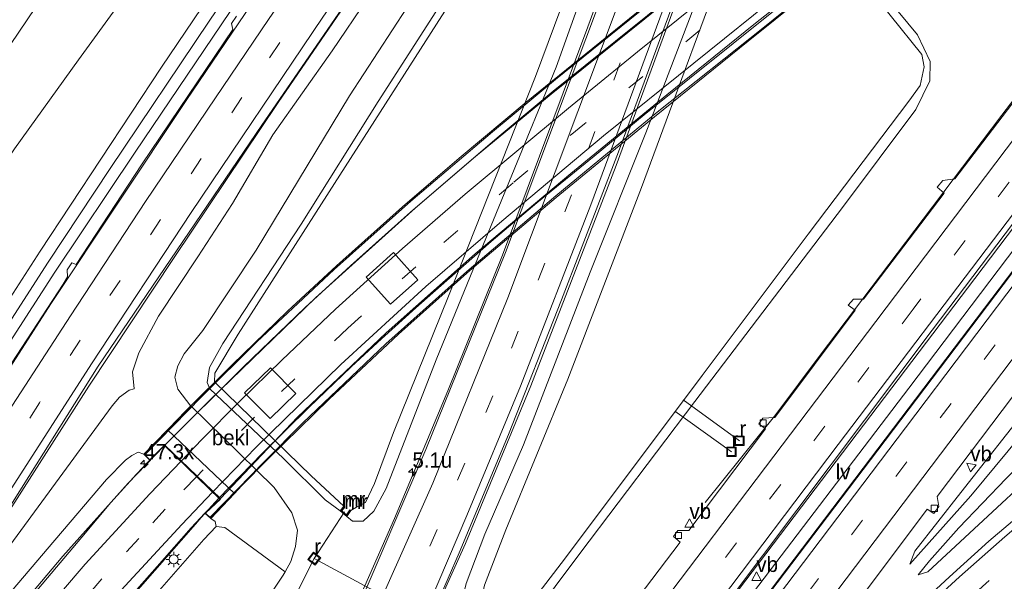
# Model space of a CAD drawing. Header units: millimetres. Extents: x 82463 to 85160, y 450000 to 452470.
# Tile 93 of 98: x 84796 to 84957, y 452181 to 452273. Entities that reach past the tile are written whole.
import ezdxf
from ezdxf.enums import TextEntityAlignment as Align

# ---------------------------------------------------------------- set-up
doc = ezdxf.new("R2010")
doc.units = ezdxf.units.MM
doc.linetypes.add('39strp', pattern=[12, 3, -9])
for name, color, linetype, lineweight in [('af-b1-rasterhekwerk', 8, 'hekwerk', 18), ('af-b5-muur', 8, 'muur', 18), ('af-bs-muur', 8, 'muur', 18), ('as-bs-kilometr', 13, 'Continuous', 18), ('gr-b1-geleiderail', 213, 'geleiderail', 18), ('gr-bs-geleiderail', 213, 'geleiderail', 18), ('gw-bs-insteekwatergang', 93, 'Continuous', 18), ('gw-bs-kruinlijn', 93, 'Continuous', 18), ('gw-bs-teenlijn', 93, 'Continuous', 18), ('kw-b6-viaduct', 173, 'Continuous', 18), ('mk-b1-39streep 0.15', 8, '39strp', 18), ('mk-b1-streep 0.15', 8, 'Continuous', 18), ('mk-bs-39streep 0.15', 8, '39strp', 18), ('mk-bs-streep 0.15', 8, 'Continuous', 18), ('og-b1-terreinafscheiding', 253, 'Continuous', 18), ('og-b5-bekleding', 253, 'Continuous', 18), ('og-b5-water', 153, 'Continuous', 18), ('og-bs-maaiveld', 253, 'Continuous', 18), ('og-bs-overig', 253, 'Continuous', 18), ('og-bs-terreinafscheiding', 253, 'Continuous', 18), ('vh-b6-verh_soort', 8, 'Continuous', 18), ('wh-bs-duiker', 8, 'duiker', 18), ('wh-bs-kolk', 8, 'Continuous', 18), ('wh-bs-put', 8, 'Continuous', 18), ('wh-bs-waterlijn', 133, 'Continuous', 18), ('wm-bs-lichtmast', 8, 'Continuous', 18), ('wm-bs-lijnverlich', 8, 'lijnverlich', 18), ('wm-bs-verkeersbord', 8, 'Continuous', 18)]:
    doc.layers.add(name, color=color, linetype=linetype, lineweight=lineweight)
doc.styles.add('rtw_iso', font='iso-rtw.shx')
doc.linetypes.add('duiker', pattern='A,0,-2,[15,RTW.shx,S=1,R=0,X=0,Y=0],-2', length=4)
doc.linetypes.add('geleiderail', pattern='A,2,-1,[175,RTW.shx,S=0.5,R=0,X=0,Y=0],-1', length=4)
doc.linetypes.add('hekwerk', pattern='A,7,-1.5,[1,RTW.shx,S=0.75,R=0,X=0,Y=0],-1.5', length=10)
doc.linetypes.add('lijnverlich', pattern='A,0,-5,[22,RTW.shx,S=1,R=0,X=-0.625,Y=0],2.5,-0.5,[3,RTW.shx,S=0.5,R=0,X=0,Y=0],-0.5,2.5,[22,RTW.shx,S=1,R=180,X=0.625,Y=0],-5', length=16)
doc.linetypes.add('muur', pattern='A,8,-1,[6,RTW.shx,S=0.75,R=90,X=0,Y=0],-1', length=10)

# ---------------------------------------------------------------- blocks, each defined once
blk = doc.blocks.new('verkeersbord')
for p, q in [((0, 0.75), (-0.75, -0.625)), ((0.75, -0.625), (0, 0.75)), ((-0.75, -0.625), (0.75, -0.625))]:
    blk.add_line(p, q)
blk = doc.blocks.new('dtbattr')
at = {"style": 'rtw_iso'}
blk.add_attdef('TAG', (0.59, 0.87), '', height=2.5, dxfattribs=at)
blk = doc.blocks.new('kolk')
blk.add_lwpolyline([(-0.5, -0.5), (0.5, -0.5), (0.5, 0.5), (-0.5, 0.5)], close=True)
blk = doc.blocks.new('put')
for p, q in [((0.75, 0.75), (-0.75, 0.75)), ((-0.75, 0.75), (-0.75, -0.75)), ((0.75, -0.75), (0.75, 0.75)), ((-0.75, -0.75), (0.75, -0.75))]:
    blk.add_line(p, q)
blk.add_lwpolyline([(-0.625, 0.625), (0.625, 0.625), (0.625, -0.625), (-0.625, -0.625)], close=True)
blk = doc.blocks.new('dtbattr-r')
at = {"style": 'rtw_iso'}
blk.add_attdef('TAG', text='', height=2.5, dxfattribs=at).set_placement((0, 0), align=Align.MIDDLE_CENTER)
blk = doc.blocks.new('dtbattr-l')
at = {"style": 'rtw_iso'}
blk.add_attdef('TAG', (0, 0), '', height=2.5, dxfattribs=at)
blk = doc.blocks.new('d30gz_ACAD_1_FMEBLOCK281')
at = {"layer": 'og-b5-water'}
for points in [[(34.72, 65.36, -1.85), (34.17, 64.29, -1.85), (34.35, 64.2, -1.89), (34.73, 63.32, -1.89), (35.71, 61.64, -1.88), (35.89, 60.11, -1.88), (34.76, 56.72, -1.89), (31.9, 48.18, -1.92), (24.01, 25.58, -1.92), (16.74, 6.04, -1.92), (2.44, -29.97, -1.92), (-6.53, -52.35, -1.97), (-9.68, -60.69, -1.96), (-11.14, -63.78, -1.96), (-12.59, -64.57, -1.96), (-13.53, -65.1, -1.92), (-13.7, -64.98, -1.78), (-14.25, -65.8, -1.78), (-15.01, -65.15, -1.78), (-14.53, -64.55, -1.78), (-14.68, -64.42, -1.93), (-20.02, -59.42, -1.93), (-35.89, -44.04, -1.99), (-35.81, -42.58, -1.99), (-32.01, -36.21, -1.93), (-16.19, -11.53, -2.03), (4.48, 20.88, -2), (21, 46.94, -1.99), (26.58, 55.95, -1.99), (27.71, 56.8, -1.9), (27.82, 56.97, -1.87), (26.57, 57.76, -1.87), (27.11, 58.61, -1.87), (28.25, 57.8, -1.87), (28.36, 57.96, -1.91), (28.51, 58.85, -1.91), (30.53, 62.52, -1.88), (32.28, 64.78, -1.89), (33.14, 64.77, -1.88), (33.32, 64.67, -1.85), (33.94, 65.8, -1.85)], [(-11, -26.85, -1.44), (-7.01, -31.32, -1.44), (-2.54, -27.31, -1.44), (-6.53, -22.85, -1.44)], [(-30.97, -45.84, -1.4), (-26.77, -50.05, -1.42), (-22.56, -45.93, -1.42), (-26.71, -41.71, -1.4)]]:
    blk.add_polyline3d(points, close=True, dxfattribs=at)
blk = doc.blocks.new('lantaarnpaal')
for p, q in [((-0.75, 0), (-1.25, 0)), ((-0.88, 0.88), (-0.53, 0.53)), ((0, 0.75), (0, 1.25)), ((0.53, 0.53), (0.88, 0.88)), ((0.75, 0), (1.25, 0)), ((-0.53, -0.53), (-0.88, -0.88)), ((0, -0.75), (0, -1.25)), ((0.53, -0.53), (0.88, -0.88))]:
    blk.add_line(p, q)
blk.add_circle((0, 0), 0.75)
blk = doc.blocks.new('hecto')
for p, q in [((0, 0.625), (-0.625, 0)), ((0, -0.625), (0, 0.625)), ((-0.625, 0), (0.625, 0)), ((0.625, 0), (0, -0.625))]:
    blk.add_line(p, q)

msp = doc.modelspace()

# ---------------------------------------------------------------- linework, layer by layer
at = {"layer": 'af-b1-rasterhekwerk'}
for points in [[(84936.502, 452305.807, 4.726), (84915.461, 452288.708, 4.882), (84895.975, 452273.036, 5.085), (84883.808, 452263.192, 5.236), (84873.482, 452254.615, 5.25), (84860.079, 452243.255, 5.19), (84847.547, 452232.072, 5.089), (84834.899, 452220.217, 5.048), (84825.792, 452211.192, 4.827), (84816.581, 452201.744, 4.569)], [(84827.281, 452191.56, 4.183), (84836.107, 452200.632, 4.569), (84842.415, 452206.945, 4.51), (84856.028, 452219.92, 4.666), (84869.305, 452231.752, 4.947), (84883.851, 452244.151, 5.075), (84900.471, 452257.85, 5.131), (84917.759, 452271.62, 5.108), (84933.914, 452284.707, 4.91), (84945.87, 452294.346, 4.887)]]:
    msp.add_polyline3d(points, dxfattribs=at)
at = {"layer": 'af-b5-muur'}
msp.add_polyline3d([(84848.8, 452192.54, -1.782), (84849.564, 452191.892, -1.782), (84850.11, 452192.706, -1.782), (84850.276, 452192.594, -1.915), (84849.606, 452191.594, -1.299), (84848.522, 452192.514, -1.276), (84849.128, 452193.265, -1.934), (84849.284, 452193.139, -1.782)], close=True, dxfattribs=at)
at = {"layer": 'af-bs-muur'}
msp.add_polyline3d([(84850.193, 452192.65, -1.915), (84849.585, 452191.743, -1.299), (84848.661, 452192.527, -1.276), (84849.206, 452193.202, -1.934)], dxfattribs=at)
at = {"layer": 'gr-b1-geleiderail'}
for points in [[(84819.709, 452203.186, 5.416), (84832.676, 452216.124, 5.517), (84842.766, 452225.87, 5.567), (84850.208, 452232.694, 5.843), (84860.074, 452241.476, 6.073), (84874.247, 452253.665, 5.931), (84883.419, 452261.317, 5.894), (84898.869, 452273.689, 5.728), (84919.438, 452290.317, 5.397), (84934.744, 452302.803, 5.337)], [(84942.647, 452293.218, 5.595), (84932.792, 452285.159, 5.673), (84920.366, 452275.091, 5.784), (84898.346, 452257.395, 5.866), (84890.138, 452250.662, 5.843), (84880.765, 452242.987, 5.784), (84873.29, 452236.666, 5.774), (84865.982, 452230.293, 5.664), (84860.905, 452225.789, 5.572), (84855.296, 452220.711, 5.494), (84850.308, 452216.127, 5.466), (84843.371, 452209.443, 5.356), (84835.742, 452201.919, 5.167), (84828.642, 452194.594, 4.956)]]:
    msp.add_polyline3d(points, dxfattribs=at)
at = {"layer": 'gr-bs-geleiderail'}
for points in [[(84956.867, 452443.133, 0.71), (84948.473, 452432.42, 0.715), (84935.348, 452415.581, 0.734), (84919.196, 452394.291, 0.84), (84905.613, 452376.158, 0.964), (84890.6, 452355.809, 1.203), (84874.92, 452334.227, 1.456), (84870.711, 452328.271, -1.86), (84858.036, 452310.332, 1.782), (84840.461, 452285.112, 1.994), (84823.285, 452259.797, 2.21), (84801.115, 452226.438, 2.384), (84783.024, 452198.351, 2.398), (84747.235, 452140.575, 2.366), (84734.535, 452119.202, 2.217)], [(84934.335, 452392.417, -0.094), (84927.608, 452384.066, 0.554), (84918.817, 452372.386, 0.771), (84895.932, 452341.216, 1.254), (84881.695, 452321.346, -1.86), (84878.128, 452316.368, 1.755), (84859.482, 452290.283, 2.1), (84838.371, 452259.463, 2.376), (84821.302, 452234.045, 2.656), (84807.344, 452212.961, 2.679), (84792.297, 452189.405, 2.752), (84779.806, 452169.632, 2.049)], [(84937.33, 452388.895, -0.361), (84932.385, 452379.32, 0.035), (84927.148, 452368.635, 0.242), (84922.658, 452358.929, 0.26), (84920.725, 452354.431, -0.374), (84915.82, 452343.019, 0.233), (84907.934, 452323.1, 0.095), (84896.889, 452293.154, -0.094), (84889.098, 452271.845, -0.135), (84875.1, 452234.447, -0.108), (84866.167, 452212.18, -0.117), (84857.437, 452191.254, -0.043), (84852.553, 452180.243, -1.187), (84849.341, 452173.001, -0.033), (84839.784, 452152.506, 0.022), (84827.832, 452128.533, 0.158), (84825.282, 452123.811, -1.996), (84811.425, 452098.16, 0.244), (84795.265, 452070.432, 0.389), (84791.23, 452064.082, 0.392)], [(84948.187, 452381.772, -0.862), (84941.962, 452370.462, -0.393), (84935.434, 452357.249, -0.191), (84932.45, 452350.338, -1.371), (84928.589, 452341.398, -0.2), (84923.485, 452328.992, -0.186), (84918.194, 452315.467, -0.204), (84908.38, 452289.024, -0.025), (84893.762, 452249.099, 0.136), (84879.772, 452212.999, 0.131), (84869.047, 452187.188, 0.214), (84863.351, 452174.427, -1.63), (84860.042, 452167.014, 0.235), (84853.566, 452153.035, 0.267), (84844.321, 452133.989, 0.307), (84837.557, 452119.581, -0.269)], [(85045.901, 452354.099, 1.471), (85020.815, 452320.849, 1.346), (84989.433, 452279.361, 1.221), (84952.495, 452230.592, 1.12), (84913.815, 452179.554, 1.162), (84888.912, 452146.608, 0.992), (84855.273, 452102.393, -1.996), (84835.649, 452076.599, 1.133), (84811.113, 452044.751, 1.109)], [(85048.887, 452351.113, 1.602), (85032.91, 452329.96, 1.47), (84994.417, 452279.004, 1.281), (84956.504, 452228.932, 1.042), (84910.584, 452168.303, 0.996), (84892.858, 452144.897, 1.015), (84858.975, 452100.302, 0.988), (84858.701, 452099.945, -1.996), (84814.159, 452041.789, 0.807)], [(84908.345, 452193.91, 0.246), (84919.882, 452208.315, 0.876), (84927.15, 452218.021, 0.927), (84944.064, 452240.306, 0.853), (84956.922, 452257.35, 0.844), (84970.563, 452275.211, 0.959), (84973.705, 452279.737, 0.812), (84981.861, 452291.26, 0.361)], [(84819.709, 452203.186, 5.416), (84813.809, 452197.039, 5.183), (84803.096, 452185.102, 4.788)], [(84828.642, 452194.594, 4.956), (84825.737, 452191.413, 4.963), (84824.813, 452190.355, 4.945)], [(84753.753, 452098.266, 3.221), (84761.38, 452109.84, 3.376), (84769.664, 452121.944, 3.522), (84776.715, 452131.72, 3.718), (84784.732, 452142.349, 3.955), (84792.941, 452152.873, 4.142), (84801.308, 452163.141, 4.397), (84813.45, 452177.391, 4.657), (84824.813, 452190.355, 4.945)], [(84757.486, 452127.671, 3.011), (84767.288, 452140.537, 3.846), (84776.962, 452153.296, 4.324), (84785.221, 452163.801, 4.511), (84795.484, 452176.07, 4.744), (84803.096, 452185.102, 4.788)]]:
    msp.add_polyline3d(points, dxfattribs=at)
at = {"layer": 'gw-bs-insteekwatergang'}
for points in [[(84936.62, 452463.38, -0.945), (84931.559, 452457.036, -0.931), (84913.631, 452434.537, -1.023), (84898.966, 452415.136, -0.917), (84883.374, 452394.889, -0.908), (84870.083, 452376.635, -0.899), (84856.247, 452358.038, -0.894), (84844.071, 452340.429, -0.926), (84828.07, 452318.638, -0.848), (84808.27, 452289.364, -0.816), (84790.344, 452262.871, -0.826), (84778.074, 452244.28, -0.817), (84762.112, 452219.289, -0.858), (84742.825, 452188.898, -0.872), (84725.767, 452161.595, -0.813), (84713.044, 452140.096, -0.901)], [(84849.606, 452191.594, -1.299), (84850.553, 452190.846, -0.968), (84852.291, 452190.811, -0.899), (84854.022, 452192.49, -0.954), (84856.078, 452196.202, -0.936), (84864.242, 452217.249, -0.94), (84869.404, 452229.835, -0.991), (84883.915, 452265.224, -0.848), (84891.408, 452286.189, -0.779), (84895.832, 452298.756, -0.853), (84900.545, 452312.051, -0.802), (84902.306, 452317.754, -0.867), (84901.957, 452320.115, -0.926), (84900.913, 452321.791, -1.055), (84899.957, 452322.548, -1.106), (84898.797, 452323.134, -1.216)], [(84848.522, 452192.514, -1.276), (84846.088, 452194.356, -1.041), (84839.233, 452201.114, -1.097), (84827.186, 452212.512, -1.235), (84826.728, 452213.544, -1.271), (84827.142, 452216.015, -1.313), (84829.3, 452219.947, -1.354), (84842.158, 452239.489, -1.46), (84854.759, 452259.609, -1.29), (84866.157, 452277.39, -1.34), (84880.418, 452299.971, -1.179), (84890.107, 452315.385, -1.078)], [(84911.377, 452287.883, -0.982), (84898.609, 452254.48, -0.779), (84889.487, 452231.649, -0.701), (84878.59, 452203.339, -0.655), (84872.22, 452188.676, -0.646), (84869.156, 452180.597, -0.6), (84867.619, 452174.202, -0.6), (84867.226, 452171.374, -0.623), (84867.776, 452168.864, -0.604), (84869.139, 452166.876, -0.54), (84869.939, 452166.528, -0.565), (84870.793, 452166.156, -0.591), (84873.047, 452166.932, -0.664), (84875.842, 452169.509, -0.77), (84887.814, 452185.542, -0.922), (84906.609, 452210.427, -0.94), (84930.808, 452242.223, -0.94), (84942.822, 452258.274, -0.968), (84945.139, 452263.01, -0.995), (84945.213, 452266.176, -0.995), (84943.105, 452270.523, -0.986), (84935.203, 452280.145, -0.982)]]:
    msp.add_polyline3d(points, dxfattribs=at)
at = {"layer": 'gw-bs-kruinlijn'}
for points in [[(84952.364, 452447.636, 1.851), (84923.631, 452411.25, 1.805), (84894.89, 452372.557, 2.307), (84865.789, 452331.934, 2.794), (84838.97, 452294.449, 3.167), (84819.235, 452265.235, 3.36), (84799.375, 452235.069, 3.632), (84786.516, 452215.2, 3.749), (84768.702, 452186.185, 3.89), (84753.858, 452162.576, 3.836), (84730.459, 452123.165, 3.641)], [(84953.813, 452446.187, 2.046), (84938.312, 452426.661, 1.989), (84915.276, 452396.489, 2.049), (84896.888, 452371.405, 2.394), (84882.219, 452351.548, 2.725), (84862.303, 452323.66, 2.937), (84842.872, 452296.085, 3.231), (84827.036, 452272.772, 3.369), (84810.863, 452248.636, 3.659), (84800.669, 452233.275, 3.867), (84778.701, 452199.116, 3.886), (84751.542, 452155.357, 3.908), (84731.646, 452122.011, 3.727)], [(84814.796, 452212.522, 1.999), (84814.511, 452215.281, 1.971), (84815.535, 452218.396, 1.861), (84818.768, 452224.413, 1.902), (84825.18, 452234.163, 1.759), (84830.887, 452242.912, 1.635), (84837.52, 452254.15, 1.667), (84847.227, 452267.888, 1.529), (84858.888, 452285.239, 1.309), (84869.678, 452300.711, 1.102), (84877.168, 452312.51, 1.235), (84886.093, 452324.131, 0.936), (84893.935, 452334.561, 0.674), (84895.544, 452335.369, 0.674), (84897.272, 452334.381, 0.715), (84899.536, 452333.452, 1.056), (84900.644, 452333.232, 1.189), (84902.611, 452335.423, 1.3), (84906.611, 452342.751, 0.941), (84913.616, 452354.907, 0.665), (84920.467, 452366.471, 0.306), (84926.073, 452375.349, -0.071)], [(84943.239, 452182.032, 0.136), (84945.074, 452184.358, 0.481), (84949.902, 452189.745, 0.826), (84957.655, 452197.844, 1.368), (84970.008, 452210.269, 1.861), (84975.536, 452215.794, 2.104), (84976.854, 452218.066, 2.16), (84976.476, 452219.786, 2.215), (84974.739, 452220.731, 2.229), (84972.885, 452220.127, 2.229), (84970.429, 452217.658, 2.054), (84964.109, 452209.719, 1.755), (84951.87, 452195, 1.171), (84941.849, 452183.812, 0.141)], [(84745.147, 452108.885, 2.631), (84748.694, 452114.679, 2.747), (84755.894, 452126.057, 2.96), (84764.489, 452139.358, 3.242), (84775.62, 452155.348, 3.495), (84785.332, 452168.02, 3.749), (84793.687, 452178.212, 4.058), (84801.765, 452187.734, 4.162), (84810.269, 452197.644, 4.466), (84813.363, 452200.842, 4.62), (84814.372, 452201.581, 4.436), (84815.443, 452202.153, 4.505), (84816.368, 452201.808, 4.505)], [(84827.33, 452191.265, 4.234), (84828.052, 452190.789, 4.165), (84828.212, 452189.973, 4.165), (84826.178, 452187.808, 4.262), (84807.835, 452166.869, 3.781), (84791.519, 452146.984, 3.382), (84777.661, 452128.537, 3.101), (84763.8, 452108.762, 2.398), (84756.682, 452097.671, 2.321)]]:
    msp.add_polyline3d(points, dxfattribs=at)
at = {"layer": 'gw-bs-teenlijn'}
for points in [[(84946.441, 452453.559, -0.503), (84931.918, 452435.296, -0.503), (84899.932, 452393.604, -0.513), (84874.054, 452360.263, -0.614), (84847.974, 452325.402, -0.604), (84823.708, 452291.357, -0.581), (84805.652, 452266.452, -0.448), (84795.176, 452251.861, -0.482), (84771.478, 452216.395, -0.396), (84740.361, 452165.48, -0.377), (84720.355, 452132.988, -0.394)], [(84954.99, 452445.01, 0.263), (84940.099, 452425.846, 0.251), (84915.803, 452394.461, 0.246), (84892.746, 452363.105, 0.444), (84873.138, 452336.03, 0.959), (84856.024, 452311.809, 1.267), (84833.331, 452278.6, 1.433), (84814.928, 452251.301, 1.617), (84801.796, 452231.639, 1.831), (84785.012, 452205.702, 1.895), (84763.685, 452171.962, 1.958), (84745.588, 452142.284, 1.84), (84732.872, 452120.819, 1.662)], [(84824.04, 452209.692, -0.972), (84821.912, 452212.472, -0.897), (84821.433, 452214.406, -0.969), (84821.939, 452216.313, -0.959), (84822.943, 452218.268, -1.047), (84826.049, 452222.061, -1.27), (84834.788, 452235.239, -1.271), (84850.062, 452260.538, -1.046), (84871.205, 452293.021, -1.097)], [(84941.849, 452183.812, 0.141), (84942.667, 452185.914, 0.113), (84950.209, 452195.548, 0.099), (84961.752, 452210.151, 0.145), (84968.957, 452220.203, 0.191), (84972.266, 452223.88, 0.242), (84974.946, 452224.509, 0.269), (84978.421, 452223.229, 0.062), (84980.717, 452220.148, -0.094), (84981.22, 452216.958, 0.016), (84979.564, 452214.487, -0.112), (84975.805, 452210.866, -0.122), (84965.235, 452201.503, -0.232), (84950.897, 452188.178, -0.057), (84944.826, 452182.531, -0.053), (84943.239, 452182.032, 0.136)], [(84814.796, 452212.522, 1.999), (84813.964, 452212.319, 1.911), (84812.382, 452211.147, 1.897), (84811.187, 452209.742, 1.963), (84787.449, 452177.47, 2.049), (84773.321, 452157.17, 2.022), (84760.84, 452137.781, 1.963), (84751.166, 452121.643, 1.74), (84744.049, 452109.953, 1.701)], [(84824.081, 452209.73, -0.963), (84834.777, 452199.227, -0.939), (84837.732, 452196.373, -0.853), (84840.627, 452192.189, -0.83), (84841.532, 452189.352, -0.821), (84841.195, 452186.694, -0.71), (84840.417, 452184.248, -0.719), (84839.496, 452182.554, -0.712), (84839.183, 452181.978, -0.709), (84836.767, 452178.357, -0.709), (84833.404, 452174.464, -0.74), (84830.523, 452171.421, -0.719), (84825.228, 452165.826, -0.681), (84809.859, 452150.422, -0.631), (84797.225, 452135.808, -0.609), (84785.953, 452121.75, -0.55), (84768.027, 452098.856, -0.591), (84763, 452091.528, -0.572)]]:
    msp.add_polyline3d(points, dxfattribs=at)
at = {"layer": 'kw-b6-viaduct'}
msp.add_polyline3d([(84933.368, 452283.991, 4.896), (84915.395, 452269.512, 5.057), (84900.032, 452257.093, 5.167), (84883.939, 452243.896, 5.121), (84869.777, 452231.892, 4.947), (84858.076, 452221.49, 4.776), (84846.726, 452210.835, 4.73), (84836.874, 452201.204, 4.523), (84832.157, 452196.386, 4.464), (84827.328, 452191.335, 4.234), (84826.44, 452192.169, 4.234), (84828.903, 452194.464, 4.174), (84819.726, 452203.302, 4.487), (84817.355, 452200.888, 4.473), (84816.438, 452201.809, 4.505), (84823.2, 452208.854, 4.68), (84830.87, 452216.534, 4.772), (84839.901, 452225.243, 4.896), (84847.922, 452232.703, 4.96), (84858.751, 452242.336, 5.062), (84868.023, 452250.299, 5.126), (84878.999, 452259.493, 5.218), (84888.776, 452267.443, 5.163), (84899.636, 452276.271, 5.121)], dxfattribs=at)
at = {"layer": 'mk-b1-39streep 0.15'}
msp.add_polyline3d([(84939.333, 452297.084, 4.864), (84926.081, 452286.254, 4.951), (84907.465, 452271.271, 5.121), (84888.534, 452255.94, 5.186), (84876.868, 452246.291, 5.126), (84860.929, 452232.539, 5.011), (84849.762, 452222.455, 4.891), (84834.466, 452207.858, 4.68), (84824.99, 452198.122, 4.436)], dxfattribs=at)
at = {"layer": 'mk-b1-streep 0.15'}
for points in [[(84937.088, 452299.919, 4.804), (84913.922, 452281.161, 5.121), (84897.254, 452267.719, 5.209), (84885.933, 452258.504, 5.227), (84869.009, 452244.435, 5.075), (84858.746, 452235.499, 4.993), (84847.778, 452225.556, 4.919), (84838.953, 452217.242, 4.786), (84832.03, 452210.467, 4.707), (84825.857, 452204.222, 4.629), (84822.475, 452200.648, 4.468)], [(84827.606, 452195.594, 4.307), (84834.818, 452203.035, 4.569), (84848.629, 452216.508, 4.868), (84862.568, 452229.265, 4.983), (84875.002, 452240.02, 5.126), (84891.685, 452253.989, 5.135), (84921.293, 452277.878, 5.052), (84941.665, 452294.3, 4.832)]]:
    msp.add_polyline3d(points, dxfattribs=at)
at = {"layer": 'mk-bs-39streep 0.15'}
for points in [[(84962.105, 452437.895, -0.376), (84957.582, 452432.231, -0.384), (84928.461, 452394.385, -0.135), (84893.322, 452347.146, 0.545), (84876.988, 452324.314, -1.86), (84865.872, 452308.776, 1.088), (84832.419, 452260.245, 1.511), (84805.927, 452220.485, 1.84), (84799.273, 452210.231, 1.89), (84780.271, 452180.292, 1.899), (84761.708, 452150.424, 1.818), (84739.865, 452114.02, 1.576)], [(84970.176, 452429.824, -0.792), (84969.976, 452429.541, -0.793), (84962.008, 452417.065, -0.729), (84951.285, 452399.383, -0.761), (84944.153, 452386.463, -0.733), (84934.809, 452368.152, -0.729), (84927.542, 452352.052, -0.953), (84925.068, 452346.57, -0.715), (84915.193, 452321.919, -0.752), (84906.812, 452299.722, -0.724), (84886.43, 452244.297, -0.706), (84873.528, 452211.397, -0.733), (84864.423, 452189.462, -0.696), (84859.674, 452178.755, -0.614), (84857.689, 452174.157, -0.318), (84847.444, 452152.102, -0.291), (84834.338, 452125.797, -0.191), (84824.473, 452107.19, -0.063), (84813.656, 452087.899, -0.026), (84805.727, 452074.224, -0.031), (84795.341, 452057.031, 0.037)], [(85043.307, 452358.82, 0.73), (85001.599, 452303.798, 0.371), (84942.396, 452225.569, 0.288), (84886.206, 452151.165, 0.203), (84874.211, 452135.318, 0.158), (84851.926, 452106.095, 0.235), (84851.275, 452105.248, -1.996), (84829.638, 452077.09, 0.239), (84807.525, 452048.24, 0.232)], [(85053.043, 452347.954, 0.879), (85039.805, 452330.593, 0.702), (85004.162, 452283.506, 0.508), (84963.094, 452229.279, 0.214), (84920.314, 452172.736, 0.15), (84898.165, 452143.457, 0.144), (84877.482, 452116.258, 0.153), (84862.818, 452097.005, -1.996), (84847.166, 452076.456, 0.23), (84817.837, 452038.214, 0.237)], [(85105.383, 452294.617, 0.664), (85103.65, 452293.096, 0.656), (85094.611, 452285.656, 0.651), (85085.166, 452278.178, 0.462), (85049.814, 452252.546, -0.011), (85039.651, 452245.495, -0.186), (85027.509, 452237.105, -0.269), (85013.177, 452227.019, -1.938), (85010.62, 452225.219, -0.384), (84998.541, 452216.476, -0.425), (84982.233, 452204.04, -0.411), (84970.619, 452194.652, -0.342), (84954.832, 452181.118, -0.347), (84943.984, 452171.22, -0.287), (84929.014, 452156.71, -0.218), (84918.721, 452146.076, -0.2), (84909.954, 452136.572, -0.214), (84902.923, 452128.774, -0.178), (84895.384, 452119.911, -0.187), (84885.086, 452107.802, -0.205), (84871.203, 452091.017, -1.996), (84854.9, 452071.306, -0.051), (84824.074, 452032.15, -0.051)], [(84824.99, 452198.122, 4.436), (84819.835, 452192.773, 4.253), (84815.517, 452188.007, 4.153), (84809.499, 452181.401, 3.94), (84799.616, 452169.927, 3.84), (84784.288, 452151.143, 3.427), (84771.569, 452134.12, 3.128), (84757.121, 452113.237, 2.643), (84750.779, 452103.409, 2.5)]]:
    msp.add_polyline3d(points, dxfattribs=at)
at = {"layer": 'mk-bs-streep 0.15'}
for points in [[(84959.501, 452440.499, -0.331), (84954.308, 452434.019, -0.333), (84932.105, 452405.183, -0.163), (84917.676, 452386.141, 0.062), (84896.881, 452358.121, 0.403), (84883.317, 452339.416, 0.697), (84873.876, 452326.275, -1.86), (84868.751, 452319.141, 1.065), (84854.219, 452298.484, 1.286), (84844.69, 452284.632, 1.603), (84836.776, 452273.029, 1.598), (84828.074, 452260.219, 1.598), (84816.656, 452243.228, 1.621), (84804.332, 452224.49, 1.759), (84792.741, 452206.706, 1.818), (84782.813, 452191.047, 1.84), (84771.811, 452173.525, 1.899), (84759.292, 452153.27, 1.677), (84746.955, 452133.085, 1.55), (84737.151, 452116.659, 1.475)], [(84964.71, 452435.29, -0.481), (84951.364, 452418.39, -0.421), (84922.884, 452381.026, -0.103), (84894.17, 452342.103, 0.554), (84880.063, 452322.375, -1.86), (84863.945, 452299.836, 1.208), (84845.702, 452273.447, 1.391), (84824.126, 452241.443, 1.631), (84807.8, 452216.64, 1.763), (84794.266, 452195.546, 1.935), (84773.079, 452161.872, 1.917), (84749.821, 452123.69, 1.79), (84742.534, 452111.425, 1.652)], [(84967.64, 452432.36, -0.625), (84964.31, 452427.506, -0.669), (84953.722, 452410.636, -0.646), (84945.069, 452395.651, -0.627), (84937.05, 452380.663, -0.609), (84929.392, 452365.107, -0.586), (84924.064, 452353.266, -0.658), (84922.536, 452349.871, -0.696), (84915.408, 452332.589, -0.788), (84907.817, 452312.724, -0.816), (84895.228, 452278.697, -0.871), (84875.999, 452227.43, -0.742), (84863.684, 452197.064, -0.687), (84855.533, 452178.638, -1.31), (84853.114, 452173.171, -0.704), (84839.946, 452145.102, -0.509), (84828.022, 452121.854, -1.996)], [(84972.803, 452427.197, -0.966), (84972.61, 452426.919, -0.968), (84962.251, 452410.766, -0.931), (84953.108, 452395.13, -0.917), (84942.66, 452375.782, -0.876), (84933.827, 452357.426, -0.821), (84930.976, 452350.853, -1.246), (84925.466, 452338.148, -0.821), (84905.565, 452285.862, -0.922), (84889.613, 452242.691, -0.692), (84878.069, 452212.937, -0.784), (84869.26, 452191.769, -0.641), (84863.093, 452177.264, -0.359), (84853.749, 452156.846, -0.195), (84842.647, 452134.049, -0.177), (84833.52, 452116.347, -0.168), (84822.832, 452096.787, -0.099), (84809.879, 452074.002, 0.037), (84796.744, 452052.458, 0.047)], [(85038.821, 452359.007, 0.525), (85022.887, 452338.073, 0.407), (84980.554, 452282.089, 0.246), (84936.278, 452223.534, 0.182), (84883.277, 452153.523, 0.13), (84848.228, 452107.425, -1.996), (84847.253, 452106.142, 0.149), (84804.895, 452050.796, 0.142)], [(85044.042, 452353.79, 0.697), (85016.003, 452316.893, 0.531), (84985.063, 452276.027, 0.426), (84957.79, 452239.895, 0.302), (84930.112, 452203.381, 0.297), (84908.993, 452175.455, 0.302), (84889.08, 452149.127, 0.321), (84865.642, 452118.214, 0.294), (84854.163, 452103.186, -1.996), (84839.429, 452083.898, 0.312), (84810.117, 452045.72, 0.223)], [(85049.067, 452348.863, 0.781), (85048.211, 452347.599, 0.821), (84991.138, 452272.209, 0.508), (84941.136, 452206.114, 0.191), (84895.293, 452145.543, 0.176), (84859.909, 452099.082, -1.996), (84859.265, 452098.236, 0.144), (84815.212, 452040.766, 0.259)], [(85054.339, 452343.794, 0.693), (85042.229, 452327.771, 0.711), (84993.008, 452262.757, 0.416), (84943.985, 452197.967, 0.104), (84901.371, 452141.653, 0.081), (84877.072, 452109.697, 0.144)], [(85102.724, 452297.276, 0.591), (85096.592, 452292.001, 0.582), (85092.281, 452288.483, 0.439), (85082.865, 452281.002, 0.315), (85056.33, 452261.634, 0.067), (85049.419, 452256.779, 0.058), (85034.987, 452246.845, -0.043), (85023.914, 452239.131, -0.163), (85012.859, 452231.345, -1.938), (85011.923, 452230.685, -0.204), (85001.361, 452223.145, -0.246), (84991.651, 452216.016, -0.145), (84984.031, 452210.115, -0.181), (84975.506, 452203.417, -0.209), (84969.155, 452198.242, -0.209), (84963.821, 452193.716, -0.195), (84957.42, 452188.263, -0.195), (84949.986, 452181.712, -0.163), (84939.42, 452171.989, -0.149), (84928.737, 452161.685, -0.099), (84919.443, 452152.125, -0.117), (84906.819, 452138.63, -0.114), (84892.869, 452122.664, -0.033), (84879.923, 452107.447, 0.081)], [(84748.167, 452105.949, 2.552), (84755.215, 452116.815, 2.765), (84769.296, 452136.977, 3.205), (84782.018, 452154.119, 3.473), (84794.434, 452169.412, 3.768), (84806.766, 452183.79, 4.144), (84817.338, 452195.311, 4.33), (84822.475, 452200.648, 4.468)], [(84827.606, 452195.594, 4.307), (84822.569, 452190.269, 4.198), (84812.664, 452179.516, 3.895), (84804.415, 452170.06, 3.618), (84792.269, 452155.418, 3.45), (84778.969, 452138.088, 3.11), (84768.575, 452123.618, 2.865), (84758.639, 452108.971, 2.579), (84753.448, 452100.815, 2.436)]]:
    msp.add_polyline3d(points, dxfattribs=at)
at = {"layer": 'og-b1-terreinafscheiding'}
for points in [[(84819.796, 452203.304, 4.487), (84827.155, 452210.679, 4.661), (84844.464, 452227.455, 4.868), (84860.795, 452242.135, 5.135), (84870.723, 452250.577, 5.19), (84883.105, 452260.825, 5.163), (84895.64, 452270.908, 4.855), (84918.783, 452289.561, 4.74), (84934.754, 452302.787, 4.625)], [(84942.646, 452293.033, 4.717), (84916.291, 452272.234, 4.965), (84902.032, 452260.693, 5.052), (84886.299, 452247.8, 5.066), (84870.637, 452234.623, 4.855), (84856.065, 452221.692, 4.767), (84841.519, 452207.863, 4.427), (84828.899, 452194.537, 4.174)], [(84828.899, 452194.537, 4.174), (84819.796, 452203.304, 4.487)]]:
    msp.add_polyline3d(points, dxfattribs=at)
at = {"layer": 'og-b5-bekleding'}
for points in [[(84914.211, 452289.716, -1.842), (84897.893, 452245.507, -1.842), (84885.838, 452214.096, -1.842), (84875.678, 452189.425, -1.842), (84872.161, 452180.328, -1.842), (84870.24, 452171.736, -1.842), (84869.017, 452172.494, -1.064), (84868.404, 452171.302, -1.055), (84869.713, 452170.439, -1.878), (84870.308, 452169.425, -1.878), (84871.915, 452168.636, -1.878), (84869.939, 452166.528, -0.565), (84869.139, 452166.876, -0.54), (84867.776, 452168.864, -0.604), (84867.226, 452171.374, -0.623), (84867.619, 452174.202, -0.6), (84869.156, 452180.597, -0.6), (84872.22, 452188.676, -0.646), (84878.59, 452203.339, -0.655), (84889.487, 452231.649, -0.701), (84898.609, 452254.48, -0.779), (84911.377, 452287.883, -0.982)], [(84891.408, 452286.189, -0.779), (84883.915, 452265.224, -0.848), (84869.404, 452229.835, -0.991), (84864.242, 452217.249, -0.94), (84856.078, 452196.202, -0.936), (84854.022, 452192.49, -0.954), (84852.291, 452190.811, -0.899), (84850.553, 452190.846, -0.968), (84849.606, 452191.594, -1.299), (84850.276, 452192.594, -1.915), (84851.221, 452193.124, -1.961), (84852.672, 452193.905, -1.961), (84854.129, 452197, -1.961), (84857.284, 452205.341, -1.966), (84866.254, 452227.72, -1.924), (84880.551, 452263.728, -1.924), (84887.82, 452283.271, -1.924)]]:
    msp.add_polyline3d(points, dxfattribs=at)
msp.add_polyline3d([(84834.777, 452199.227, -0.939), (84831.189, 452195.342, 2.313), (84820.216, 452205.784, 2.263), (84824.04, 452209.692, -0.972), (84824.081, 452209.73, -0.963)], close=True, dxfattribs=at)
at = {"layer": 'og-b5-water'}
msp.add_polyline3d([(84933.441, 452280.241, -1.842), (84943.838, 452267.335, -1.842), (84944.184, 452265.289, -1.842), (84943.552, 452262.245, -1.842), (84941.677, 452259.658, -1.842), (84925.217, 452237.867, -1.878), (84907.843, 452214.717, -1.878), (84885.439, 452184.8, -1.878), (84873.44, 452169.162, -1.878), (84871.915, 452168.636, -1.878), (84870.308, 452169.425, -1.878), (84869.713, 452170.439, -1.878), (84869.823, 452170.607, -1.851), (84868.664, 452171.37, -1.851), (84869.095, 452172.21, -1.851), (84870.134, 452171.566, -1.851), (84870.24, 452171.736, -1.842), (84872.161, 452180.328, -1.842), (84875.678, 452189.425, -1.842), (84885.838, 452214.096, -1.842), (84897.893, 452245.507, -1.842), (84914.211, 452289.716, -1.842)], dxfattribs=at)
at = {"layer": 'og-bs-maaiveld'}
for points in [[(84817.355, 452200.817, 4.473), (84816.368, 452201.808, 4.505), (84820.216, 452205.784, 2.263), (84831.189, 452195.342, 2.313), (84827.33, 452191.265, 4.234), (84826.367, 452192.169, 4.234)], [(84849.128, 452193.265, -1.934), (84848.522, 452192.514, -1.276), (84849.606, 452191.594, -1.299), (84850.276, 452192.594, -1.915)]]:
    msp.add_polyline3d(points, dxfattribs=at)
at = {"layer": 'og-bs-overig'}
for points in [[(84904.704, 452210.693, -1.823), (84913.943, 452204.006, 0.316)], [(84912.63, 452202.206, 0.316), (84903.383, 452208.869, -1.823)]]:
    msp.add_polyline3d(points, dxfattribs=at)
at = {"layer": 'og-bs-terreinafscheiding'}
for points in [[(84973.912, 452426.088, -0.978), (84963.554, 452410.225, -0.995), (84953.243, 452392.567, -0.963), (84944.586, 452376.535, -0.968), (84938.38, 452363.969, -0.954), (84927.492, 452339.875, -0.954), (84920.115, 452321.609, -0.908), (84909.975, 452294.389, -0.871), (84894.105, 452251.35, -0.816), (84884.804, 452227.104, -0.752), (84876.131, 452205.009, -0.715), (84867.996, 452185.666, -0.692), (84860.827, 452169.041, -0.464), (84849.93, 452145.818, -0.291), (84840.831, 452127.69, -0.291), (84830.765, 452108.591, -0.173), (84825.781, 452099.06, -0.078), (84817.567, 452084.393, -0.074), (84812.044, 452075.31, -0.051), (84805.787, 452065.091, -0.033), (84800.887, 452057.469, -0.037), (84799.741, 452055.807, -0.038)], [(85045.66, 452354.34, 0.753), (85040.386, 452347.704, 0.706), (84999.678, 452293.635, 0.513), (84976.08, 452262.479, 0.421), (84945.546, 452222.135, 0.297), (84912.26, 452177.879, 0.292), (84890.535, 452148.893, 0.357), (84874.721, 452128.069, 0.366), (84828.12, 452066.976, 0.375), (84811.013, 452044.848, 0.358)], [(85049.123, 452350.877, 0.902), (85024.425, 452318.241, 0.628), (84985.548, 452267.024, 0.426), (84937.8, 452204.063, 0.274), (84894.321, 452146.747, 0.312), (84870.864, 452115.795, 0.298), (84831.793, 452064.249, 0.375), (84814.313, 452041.64, 0.356)], [(84870.422, 452306.299, 1.175), (84835.705, 452255.705, 1.667), (84808.898, 452216.216, 1.795), (84779.533, 452169.658, 1.981), (84764.449, 452144.79, 2.022), (84744.781, 452112.434, 1.849), (84743.591, 452110.397, 1.836)], [(84791.328, 452063.987, -0.309), (84805.224, 452086.64, -0.355), (84820.348, 452113.644, -0.473), (84835.233, 452142.295, -0.65), (84850.847, 452175.14, -0.799), (84862.55, 452202.58, -0.903), (84875.599, 452234.841, -0.936), (84891.353, 452276.735, -0.926)], [(84831.53, 452273.612, 1.3), (84830.749, 452272.398, 1.3), (84830.932, 452271.433, 1.336), (84823.7, 452260.648, 1.336), (84815.98, 452249.221, 1.414), (84805.274, 452232.879, 1.557), (84804.552, 452233.189, 1.557), (84803.776, 452232.009, 1.557), (84803.875, 452230.882, 1.557), (84803.121, 452229.656, 1.722), (84791.267, 452211.584, 1.691)], [(84962.433, 452264.274, 0.159), (84949.247, 452246.907, 0.159), (84947.262, 452246.67, 0.044), (84946.342, 452245.545, 0.044), (84947.497, 452244.59, 0.044), (84934.289, 452227.194, 0.067), (84932.613, 452227.24, 0.076), (84931.778, 452226.237, 0.072), (84932.88, 452225.385, 0.072), (84919.734, 452207.795, 0.15), (84917.787, 452207.705, 0.15), (84917.13, 452206.787, 0.15), (84918.225, 452205.941, 0.15), (84905.671, 452189.294, 0.159), (84903.862, 452189.282, 0.104), (84903.145, 452188.307, 0.113), (84904.253, 452187.416, 0.095), (84891.694, 452170.857, 0.118)], [(84837.037, 452207.639, -1.422), (84832.843, 452211.848, -1.402), (84837.096, 452215.979, -1.404), (84841.248, 452211.763, -1.419), (84837.037, 452207.639, -1.422)], [(84961.835, 452193.486, -0.195), (84954.81, 452187.561, -0.195), (84948.356, 452181.714, -0.177), (84938.943, 452173.033, -0.131), (84926.775, 452161.074, -0.099), (84915.2, 452149.229, -0.043), (84906.321, 452139.54, 0.031), (84900.404, 452133.115, -0.001), (84899.782, 452133.478, -0.01), (84905.002, 452140.455, 0.085), (84914.327, 452152.577, 0.007), (84915.357, 452151.844, 0.003), (84916.215, 452152.964, 0.039), (84915.786, 452154.484, 0.053), (84929.516, 452172.731, 0.035), (84930.601, 452171.875, 0.035), (84931.505, 452173.143, 0.039), (84931.134, 452174.697, 0.049), (84944.704, 452192.81, 0.058), (84945.784, 452192.068, 0.049), (84946.615, 452193.215, 0.058), (84946.356, 452194.865, 0.062), (84958.862, 452211.443, 0.035)], [(84820.216, 452205.784, 2.263), (84824.04, 452209.692, -0.972), (84824.081, 452209.73, -0.963)], [(84819.727, 452203.232, 4.487), (84817.355, 452200.817, 4.473)], [(84828.83, 452194.465, 4.174), (84819.727, 452203.232, 4.487)], [(84817.355, 452200.817, 4.473), (84815.159, 452198.522, 4.52), (84810.926, 452193.894, 4.339), (84806.202, 452188.236, 4.208), (84791.926, 452171.408, 3.904), (84783.005, 452160.634, 3.65), (84775.353, 452150.866, 3.505), (84768.202, 452141.284, 3.314), (84761.466, 452131.924, 3.101), (84753.806, 452120.79, 2.879), (84745.763, 452108.286, 2.699)], [(84834.777, 452199.227, -0.939), (84831.189, 452195.342, 2.313)], [(84826.367, 452192.169, 4.234), (84828.83, 452194.465, 4.174)], [(84826.367, 452192.169, 4.234), (84824.087, 452189.762, 4.035), (84818.532, 452183.408, 3.849), (84812.715, 452176.813, 3.763), (84811.216, 452175.095, 3.886), (84811.201, 452173.539, 3.863), (84810.435, 452172.67, 3.895), (84809.669, 452173.34, 3.899), (84795.654, 452156.745, 3.473), (84795.645, 452154.827, 3.441), (84794.853, 452154.009, 3.446), (84794.062, 452154.667, 3.495), (84785.837, 452144.278, 3.264), (84779.539, 452135.842, 3.092), (84779.801, 452134.471, 3.092), (84779.23, 452133.684, 3.101), (84778.34, 452134.337, 3.115), (84772.208, 452125.96, 2.833), (84765.379, 452117.004, 2.625), (84759.341, 452107.823, 2.525), (84754.28, 452100.006, 2.426)], [(84839.496, 452182.554, -0.712), (84829.624, 452189.788, 3.955), (84828.212, 452189.973, 4.165)]]:
    msp.add_polyline3d(points, dxfattribs=at)
at = {"layer": 'vh-b6-verh_soort'}
msp.add_polyline3d([(84841.519, 452207.863, 4.427), (84828.899, 452194.537, 4.174), (84819.796, 452203.304, 4.487), (84827.155, 452210.679, 4.661), (84844.464, 452227.455, 4.868), (84860.795, 452242.135, 5.135), (84870.723, 452250.577, 5.19), (84883.105, 452260.825, 5.163), (84895.64, 452270.908, 4.855), (84918.783, 452289.561, 4.74), (84934.754, 452302.787, 4.625), (84942.646, 452293.033, 4.717), (84916.291, 452272.234, 4.965), (84902.032, 452260.693, 5.052), (84886.299, 452247.8, 5.066), (84870.637, 452234.623, 4.855), (84856.065, 452221.692, 4.767)], close=True, dxfattribs=at)
at = {"layer": 'wh-bs-duiker'}
for points in [[(84832.576, 452161.532, -1.869), (84844.291, 452184.693, -0.848), (84849.256, 452192.363, -1.869)], [(84869.173, 452171.291, -1.869), (84863.351, 452174.427, -1.63), (84855.533, 452178.638, -1.31), (84852.553, 452180.243, -1.187), (84844.291, 452184.693, -0.848)]]:
    msp.add_polyline3d(points, dxfattribs=at)
at = {"layer": 'wh-bs-waterlijn'}
for points in [[(84933.441, 452280.241, -1.842), (84943.838, 452267.335, -1.842), (84944.184, 452265.289, -1.842), (84943.552, 452262.245, -1.842), (84941.677, 452259.658, -1.842), (84925.217, 452237.867, -1.878), (84907.843, 452214.717, -1.878), (84885.439, 452184.8, -1.878), (84873.44, 452169.162, -1.878), (84871.915, 452168.636, -1.878), (84870.308, 452169.425, -1.878), (84869.713, 452170.439, -1.878), (84869.823, 452170.607, -1.851), (84868.664, 452171.37, -1.851), (84869.095, 452172.21, -1.851), (84870.134, 452171.566, -1.851), (84870.24, 452171.736, -1.842), (84872.161, 452180.328, -1.842), (84875.678, 452189.425, -1.842), (84885.838, 452214.096, -1.842), (84897.893, 452245.507, -1.842), (84914.211, 452289.716, -1.842)], [(84887.82, 452283.271, -1.924), (84880.551, 452263.728, -1.924), (84866.254, 452227.72, -1.924), (84857.284, 452205.341, -1.966), (84854.129, 452197, -1.961), (84852.672, 452193.905, -1.961), (84851.221, 452193.124, -1.961), (84850.276, 452192.594, -1.915)], [(84850.276, 452192.594, -1.915), (84850.11, 452192.706, -1.782), (84849.564, 452191.892, -1.782), (84848.8, 452192.54, -1.782), (84849.284, 452193.139, -1.782), (84849.128, 452193.265, -1.934), (84843.791, 452198.266, -1.934), (84827.923, 452213.653, -1.989), (84828.003, 452215.106, -1.989), (84831.795, 452221.479, -1.934), (84847.615, 452246.158, -2.026), (84868.289, 452278.57, -1.998)]]:
    msp.add_polyline3d(points, dxfattribs=at)
at = {"layer": 'wm-bs-lijnverlich'}
msp.add_polyline3d([(85047.479, 452352.521, 0.782), (84995.985, 452284.42, 0.633), (84941.686, 452212.64, 0.453), (84886.983, 452140.746, 0.348), (84857.01, 452101.153, -1.996), (84832.781, 452069.148, 0.353), (84812.708, 452043.2, 0.353)], dxfattribs=at)

# ---------------------------------------------------------------- block references
at = {"layer": 'af-b5-muur'}
ref = msp.add_blockref('dtbattr-r', (84848.777344, 452192.4375, -1.703778), dxfattribs=at)
ref.add_attrib('TAG', 'mr', dxfattribs={"layer": '0', "height": 2.5, "style": 'rtw_iso'}).set_placement((84848.777344, 452192.4375, -1.703778), align=Align.BOTTOM_LEFT)
at = {"layer": 'af-bs-muur'}
ref = msp.add_blockref('dtbattr-l', (84849.202469, 452192.067572, -1.289478), dxfattribs=at)
ref.add_attrib('TAG', 'mr', dxfattribs={"layer": '0', "height": 2.5, "style": 'rtw_iso'}).set_placement((84849.202469, 452192.067572, -1.289478), align=Align.BOTTOM_LEFT)
at = {"layer": 'as-bs-kilometr'}
ref = msp.add_blockref('dtbattr', (84816.439, 452200.223, 4.402), dxfattribs=at)
ref.add_attrib('TAG', '47.3x', dxfattribs={"layer": '0', "height": 2.5, "style": 'rtw_iso'}).set_placement((84816.439, 452200.223, 4.402), align=Align.BOTTOM_LEFT)
ref = msp.add_blockref('dtbattr', (84860.37, 452198.84, -0.9), dxfattribs=at)
ref.add_attrib('TAG', '5.1u', dxfattribs={"layer": '0', "height": 2.5, "style": 'rtw_iso'}).set_placement((84860.37, 452198.84, -0.9), align=Align.BOTTOM_LEFT)
for p in [(84816.439, 452200.223, 4.402), (84860.37, 452198.84, -0.9)]:
    msp.add_blockref('hecto', p, dxfattribs=at)
at = {"layer": 'og-b5-bekleding'}
ref = msp.add_blockref('dtbattr-r', (84827.519531, 452202.53125, 0.127167), dxfattribs=at)
ref.add_attrib('TAG', 'bekl', dxfattribs={"layer": '0', "height": 2.5, "style": 'rtw_iso'}).set_placement((84827.519531, 452202.53125, 0.127167), align=Align.BOTTOM_LEFT)
at = {"layer": 'og-b5-water'}
msp.add_blockref('d30gz_ACAD_1_FMEBLOCK281', (84863.8095, 452257.6895), dxfattribs=at)
at = {"layer": 'wh-bs-kolk'}
for p in [(84917.846, 452206.922, 0.044), (84945.873, 452192.932, -0.007), (84903.948, 452188.467, 0.049)]:
    msp.add_blockref('kolk', p, dxfattribs=at)
at = {"layer": 'wh-bs-put'}
ref = msp.add_blockref('dtbattr', (84913.943, 452204.006, 0.316), dxfattribs=at)
ref.add_attrib('TAG', 'r', dxfattribs={"layer": '0', "height": 2.5, "style": 'rtw_iso'}).set_placement((84913.943, 452204.006, 0.316), align=Align.BOTTOM_LEFT)
ref = msp.add_blockref('dtbattr', (84912.63, 452202.206, 0.316), dxfattribs=at)
ref.add_attrib('TAG', 'r', dxfattribs={"layer": '0', "height": 2.5, "style": 'rtw_iso'}).set_placement((84912.63, 452202.206, 0.316), align=Align.BOTTOM_LEFT)
for p in [(84913.943, 452204.006, 0.316), (84912.63, 452202.206, 0.316)]:
    msp.add_blockref('put', p, dxfattribs=at)
ref = msp.add_blockref('dtbattr', (84844.291, 452184.693, -0.848), dxfattribs=at)
ref.add_attrib('TAG', 'r', dxfattribs={"layer": '0', "height": 2.5, "style": 'rtw_iso'}).set_placement((84844.291, 452184.693, -0.848), align=Align.BOTTOM_LEFT)
at = {"layer": 'wh-bs-put', "rotation": 233.1}
msp.add_blockref('put', (84844.291, 452184.693, -0.848), dxfattribs=at)
at = {"layer": 'wm-bs-lichtmast'}
msp.add_blockref('lantaarnpaal', (84821.251, 452184.569, 4.053), dxfattribs=at)
at = {"layer": 'wm-bs-lijnverlich'}
ref = msp.add_blockref('dtbattr-l', (84929.722288, 452196.916565, 0.430036), dxfattribs=at)
ref.add_attrib('TAG', 'lv', dxfattribs={"layer": '0', "height": 2.5, "style": 'rtw_iso'}).set_placement((84929.722288, 452196.916565, 0.430036), align=Align.BOTTOM_LEFT)
at = {"layer": 'wm-bs-verkeersbord'}
ref = msp.add_blockref('dtbattr', (84951.774, 452199.884, 0.196), dxfattribs=at)
ref.add_attrib('TAG', 'vb', dxfattribs={"layer": '0', "height": 2.5, "style": 'rtw_iso'}).set_placement((84951.774, 452199.884, 0.196), align=Align.BOTTOM_LEFT)
at = {"layer": 'wm-bs-verkeersbord', "rotation": 51.9}
msp.add_blockref('verkeersbord', (84951.774, 452199.884, 0.196), dxfattribs=at)
at = {"layer": 'wm-bs-verkeersbord'}
ref = msp.add_blockref('dtbattr', (84905.762, 452190.464, 0.343), dxfattribs=at)
ref.add_attrib('TAG', 'vb', dxfattribs={"layer": '0', "height": 2.5, "style": 'rtw_iso'}).set_placement((84905.762, 452190.464, 0.343), align=Align.BOTTOM_LEFT)
for p in [(84905.762, 452190.464, 0.343), (84916.73, 452181.757, 0.38)]:
    msp.add_blockref('verkeersbord', p, dxfattribs=at)
ref = msp.add_blockref('dtbattr', (84916.73, 452181.757, 0.38), dxfattribs=at)
ref.add_attrib('TAG', 'vb', dxfattribs={"layer": '0', "height": 2.5, "style": 'rtw_iso'}).set_placement((84916.73, 452181.757, 0.38), align=Align.BOTTOM_LEFT)

doc.saveas('drawing.dxf')
